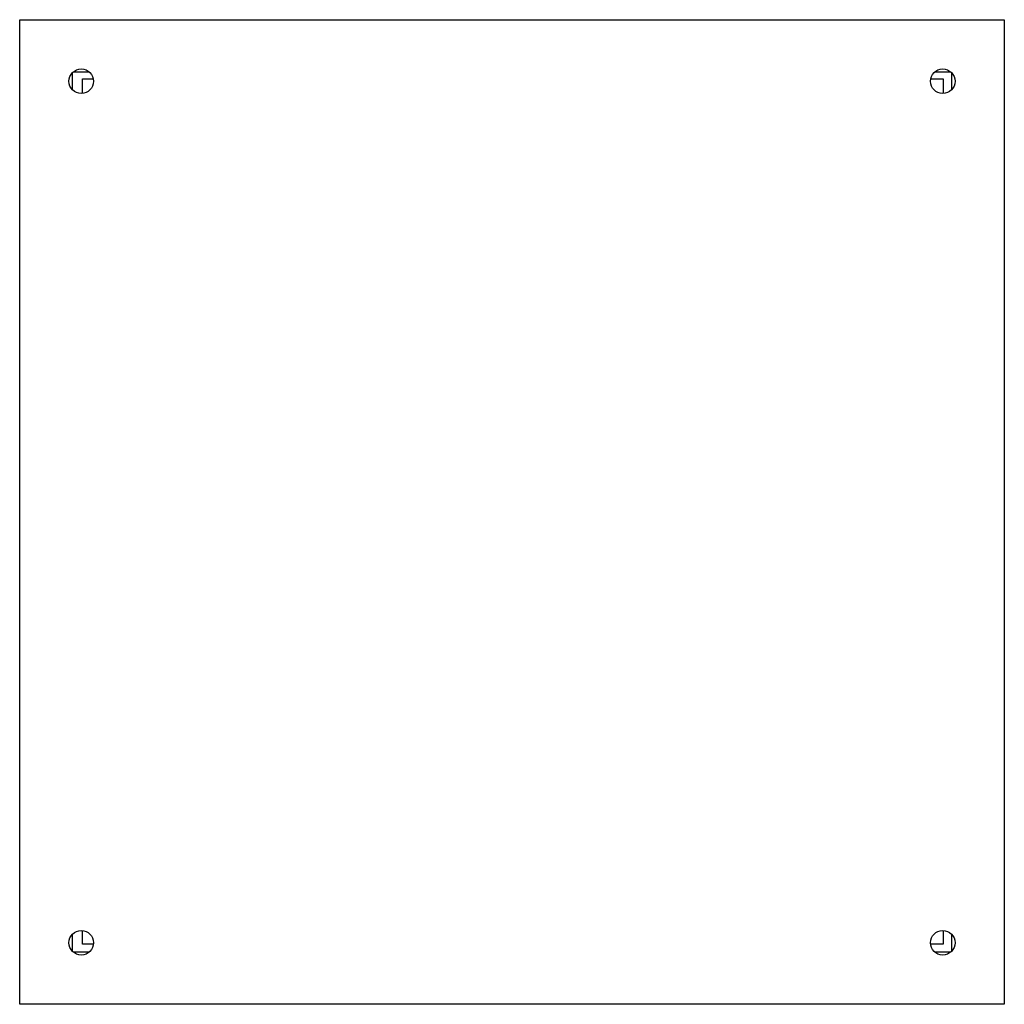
# Model space of a CAD drawing. Header units: millimetres. Extents: x 55 to 455, y 155 to 555.
import ezdxf

# ---------------------------------------------------------------- set-up
doc = ezdxf.new("R2010")
doc.units = ezdxf.units.MM
doc.header["$LTSCALE"] = 46.410716
doc.layers.get('0').update_dxf_attribs({"linetype": 'CONTINUOUS'})

msp = doc.modelspace()

# ---------------------------------------------------------------- linework, layer by layer
at = {"color": 7, "linetype": 'Continuous'}
for p, q in [((55.2, 154.68), (55.2, 554.68)), ((55.2, 554.68), (455.2, 554.68)), ((455.2, 554.68), (455.2, 154.68)), ((76.5, 533.04), (76.5, 526.33)), ((83.55, 533.38), (76.84, 533.38)), ((433.55, 533.38), (426.84, 533.38)), ((433.9, 526.33), (433.9, 533.04)), ((80.7, 524.72), (80.7, 530.68)), ((80.7, 530.68), (85.09, 530.68)), ((425.31, 530.68), (430.3, 530.68)), ((430.3, 530.68), (430.3, 524.69)), ((80.7, 179.08), (80.7, 184.65)), ((430.3, 184.67), (430.3, 179.08)), ((76.5, 183.04), (76.5, 176.33)), ((433.9, 176.33), (433.9, 183.04)), ((85.16, 179.08), (80.7, 179.08)), ((430.3, 179.08), (425.24, 179.08)), ((76.84, 175.98), (83.55, 175.98)), ((426.84, 175.98), (433.55, 175.98)), ((455.2, 154.68), (55.2, 154.68))]:
    msp.add_line(p, q, dxfattribs=at)
for centre in [(80.2, 529.68), (430.2, 529.68), (80.2, 179.68), (430.2, 179.68)]:
    msp.add_circle(centre, 5, dxfattribs=at)

doc.saveas('drawing.dxf')
